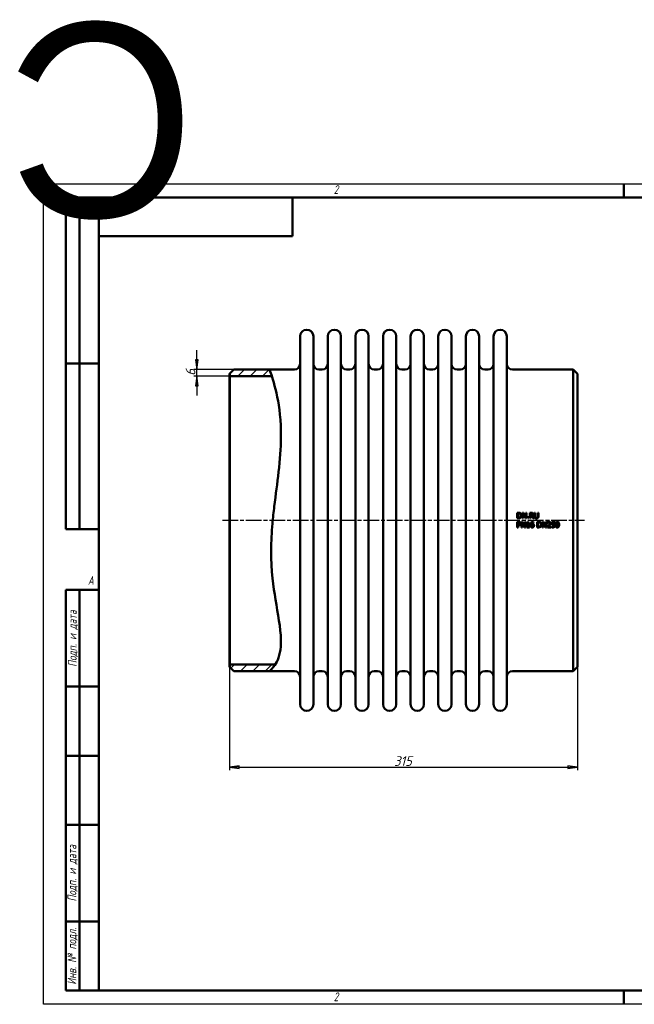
# Model space of a CAD drawing. Header units: millimetres. Extents: x -1073 to 2957, y -174 to 891.
# Tile 2 of 4: x -22 to 534, y 0 to 891. Entities that reach past the tile are written whole.
import ezdxf
from ezdxf.enums import TextEntityAlignment as Align

# ---------------------------------------------------------------- set-up
doc = ezdxf.new("R2018")
doc.units = ezdxf.units.MM
doc.header["$LTSCALE"] = 2.5
doc.linetypes.add('CHAIN', pattern=[0.7087, 0.4724, -0.0591, 0.1181, -0.0591])
for name, color, linetype, lineweight in [('Видимый контур (ГОСТ)', 7, 'Continuous', 50), ('Кромка (ГОСТ)', 7, 'Continuous', 50), ('Обозначение (ГОСТ)', 7, 'Continuous', 25), ('Осевая линия (ГОСТ)', 7, 'Continuous', 25), ('Размер (ГОСТ)', 7, 'Continuous', 25), ('Штриховка (ГОСТ)', 7, 'Continuous', 18), ('Эскизная геометрия (ГОСТ)', 7, 'Continuous', 50)]:
    doc.layers.add(name, color=color, linetype=linetype, lineweight=lineweight)
doc.styles.add('Альтернативный текст (ГОСТ)', font='arial.ttf', dxfattribs={"width": 0.8})
doc.styles.add('Обычный текст (ГОСТ)', font='GOST Common Italic.ttf')
doc.dimstyles.new('Обычный (ГОСТ)', dxfattribs={"dimscale": 2.5, "dimtxt": 3.5, "dimasz": 3.5, "dimexe": 1, "dimexo": 0, "dimgap": 0.5, "dimtad": 1, "dimtxsty": 'Обычный текст (ГОСТ)', "dimblk": 'Filled-1', "dimcen": 0.09, "dimdle": 15, "dimclrd": 256, "dimclre": 256, "dimclrt": 256, "dimazin": 2, "dimtfac": 0.714286, "dimtdec": 3, "dimtmove": 0, "dimatfit": 3, "dimfxl": 1, "dimtolj": 1, "dimlwd": 25, "dimlwe": 25, "dimarcsym": 0})
pattern_1 = [(45, (0, 0), (-5.61266, 5.61266), [])]

# ---------------------------------------------------------------- blocks, each defined once
blk = doc.blocks.new('Рамки ГОСТ - Рамка')
at = {"layer": 'Кромка (ГОСТ)', "lineweight": 25}
for p, q in [((0, 0), (0, 297)), ((0, 297), (420, 297)), ((420, 297), (420, 0)), ((420, 0), (0, 0))]:
    blk.add_line(p, q, dxfattribs=at)
at = {"layer": 'Кромка (ГОСТ)'}
for p, q in [((210, 292), (210, 297)), ((415, 292), (20, 292)), ((20, 292), (20, 5)), ((415, 5), (415, 292)), ((20, 5), (415, 5)), ((210, 5), (210, 0))]:
    blk.add_line(p, q, dxfattribs=at)
at = {"layer": 'Кромка (ГОСТ)', "char_height": 3.17, "attachment_point": 1, "style": 'Альтернативный текст (ГОСТ)'}
for s, insert, width in [('\\fGOST Common|b0|i1;{\\H3.1700;2}', (105, 296.5), 5.2328), ('\\fGOST Common|b0|i1;{\\H3.1700;1}', (315.02, 296.44), 5.2327), ('\\fGOST Common|b0|i1;{\\H3.1700;A}', (16, 155), 5.1335), ('\\fGOST Common|b0|i1;{\\H3.1700;A}', (416, 148.5), 5.0704), ('\\fGOST Common|b0|i1;{\\H3.1700;2}', (104.99, 4.3), 5.2328), ('\\fGOST Common|b0|i1;{\\H3.1700;1}', (315, 4.14), 6.6287)]:
    blk.add_mtext(s, dxfattribs=dict(at, insert=insert, width=width))
blk = doc.blocks.new('ГОСТ - Доп. графы 1')
at = {"layer": 'Эскизная геометрия (ГОСТ)'}
for p, q in [((-12, 0), (-12, 145)), ((-12, 145), (0, 145)), ((-7, 145), (-7, 0)), ((-12, 110), (-7, 110)), ((-7, 110), (0, 110)), ((-12, 85), (-7, 85)), ((-7, 85), (0, 85)), ((-12, 60), (-7, 60)), ((-7, 60), (0, 60)), ((-12, 25), (-7, 25)), ((-7, 25), (0, 25)), ((0, 0), (-12, 0))]:
    blk.add_line(p, q, dxfattribs=at)
at = {"layer": 'Обозначение (ГОСТ)', "char_height": 3.17, "attachment_point": 5, "rotation": 90, "style": 'Альтернативный текст (ГОСТ)'}
for s, insert, width in [('\\fGOST Common|b0|i1;{\\H3.1700;Подп. и дата}', (-9.37, 127.41), 34.7679), ('\\fGOST Common|b0|i1;{\\H3.1700;Подп. и дата}', (-9.5, 42.47), 35.1486), ('\\fGOST Common|b0|i1;{\\H3.1700;Инв. № подл.}', (-9.5, 12.41), 24.9618)]:
    blk.add_mtext(s, dxfattribs=dict(at, insert=insert, width=width))
at = {"layer": 'Обозначение (ГОСТ)', "lineweight": 30, "flags": 17}
for tag, p in [('Подп._и_дата_2', (-3.53, 127.51)), ('Инв._номер_дубликата', (-3.41, 97.47)), ('Взамен_инв._номера', (-3.46, 72.53)), ('Подп._и_дата_1', (-3.42, 42.35)), ('ИНВЕНТАРНЫЙ_НОМЕР', (-3.33, 12.68))]:
    blk.add_attdef(tag, text='', height=3.17, rotation=90, dxfattribs=at).set_placement(p, align=Align.MIDDLE_CENTER)
blk = doc.blocks.new('ГОСТ - Доп. графы 2')
at = {"layer": 'Эскизная геометрия (ГОСТ)'}
for p, q in [((-12, 0), (-12, 120)), ((-12, 120), (0, 120)), ((-7, 0), (-7, 120)), ((-12, 60), (0, 60)), ((0, 0), (-12, 0))]:
    blk.add_line(p, q, dxfattribs=at)
at = {"layer": 'Обозначение (ГОСТ)', "lineweight": 30, "flags": 17}
for tag, p in [('Первичная_применяемость', (-3.65, 90.03)), ('Справочный_номер', (-3.55, 30.02))]:
    blk.add_attdef(tag, text='', height=3.17, rotation=90, dxfattribs=at).set_placement(p, align=Align.MIDDLE_CENTER)
blk = doc.blocks.new('ГОСТ - Доп. графы 3')
at = {"layer": 'Эскизная геометрия (ГОСТ)'}
for p, q in [((0, 0), (70, 0)), ((70, 0), (70, -14)), ((70, -14), (0, -14))]:
    blk.add_line(p, q, dxfattribs=at)
at = {"layer": 'Обозначение (ГОСТ)', "lineweight": 30}
blk.add_attdef('ОБОЗНАЧЕНИЕ', text='', height=5, rotation=180, dxfattribs=at).set_placement((34.94, -6.97), align=Align.MIDDLE_CENTER)
blk = doc.blocks.new('Filled-1')
at = {"color": 0}
for p, q in [((0, 0), (-1, 0.14)), ((-1, 0.14), (-1, -0.14)), ((-1, 0), (0, 0)), ((-1, -0.14), (0, 0))]:
    blk.add_line(p, q, dxfattribs=at)
at = {"color": 0, "flags": 128}
blk.add_lwpolyline([(-1, -0.14), (0, 0), (-1, 0.14), (-1, -0.14)], dxfattribs=at)
at = {"color": 0}
blk.add_solid([(-1, -0.14), (0, 0), (-1, 0.14), (-1, -0.14)], dxfattribs=at)
blk = doc.blocks.new('*D9')
at = {"layer": 'Defpoints', "color": 0, "linetype": 'Continuous', "transparency": 16777216}
for p in [(168.01, 305.48), (483.01, 305.48), (483.01, 214.51)]:
    blk.add_point(p, dxfattribs=at)
at = {"layer": 'Размер (ГОСТ)', "linetype": 'Continuous', "lineweight": 25, "transparency": 16777216}
for p, q in [((168.01, 305.48), (168.01, 212.01)), ((483.01, 305.48), (483.01, 212.01)), ((176.76, 214.51), (474.26, 214.51))]:
    blk.add_line(p, q, dxfattribs=at)
at = {"layer": 'Размер (ГОСТ)', "linetype": 'Continuous', "lineweight": 25, "transparency": 16777216, "xscale": 8.75, "yscale": 8.75, "zscale": 8.75, "rotation": 180}
blk.add_blockref('Filled-1', (168.01, 214.51), dxfattribs=at)
at = {"layer": 'Размер (ГОСТ)', "linetype": 'Continuous', "lineweight": 25, "transparency": 16777216, "xscale": 8.75, "yscale": 8.75, "zscale": 8.75}
blk.add_blockref('Filled-1', (483.01, 214.51), dxfattribs=at)
at = {"layer": 'Размер (ГОСТ)', "linetype": 'Continuous', "lineweight": 25, "transparency": 16777216, "insert": (317, 224.51), "char_height": 8.75, "attachment_point": 1, "style": 'Обычный текст (ГОСТ)'}
blk.add_mtext('\\A1;315', dxfattribs=at)
blk = doc.blocks.new('*D11')
at = {"layer": 'Defpoints', "color": 0, "linetype": 'Continuous', "transparency": 16777216}
for p in [(138.51, 574.48), (172.01, 574.48), (168.51, 568.48)]:
    blk.add_point(p, dxfattribs=at)
at = {"layer": 'Размер (ГОСТ)', "linetype": 'Continuous', "lineweight": 25, "transparency": 16777216}
for p, q in [((138.51, 583.23), (138.51, 591.98)), ((172.01, 574.48), (136.01, 574.48)), ((138.51, 568.48), (138.51, 574.48)), ((168.51, 568.48), (136.01, 568.48)), ((138.51, 559.73), (138.51, 550.98))]:
    blk.add_line(p, q, dxfattribs=at)
at = {"layer": 'Размер (ГОСТ)', "linetype": 'Continuous', "lineweight": 25, "transparency": 16777216, "xscale": 8.75, "yscale": 8.75, "zscale": 8.75}
for p, rotation in [((138.51, 574.48), 270), ((138.51, 568.48), 90)]:
    blk.add_blockref('Filled-1', p, dxfattribs=dict(at, rotation=rotation))
at = {"layer": 'Размер (ГОСТ)', "linetype": 'Continuous', "lineweight": 25, "transparency": 16777216, "insert": (128.51, 568.84), "char_height": 8.75, "attachment_point": 1, "rotation": 90, "style": 'Обычный текст (ГОСТ)'}
blk.add_mtext('\\A1;6', dxfattribs=at)

msp = doc.modelspace()

# ---------------------------------------------------------------- hatches: boundary and pattern name
at = {"layer": 'Штриховка (ГОСТ)'}
h = msp.add_hatch(dxfattribs=at)
h.set_pattern_fill('ANSI31', color=256, scale=63.5, style=0)
h.set_pattern_definition(pattern_1)
edge = h.paths.add_edge_path()
edge.add_spline(control_points=[(204.284, 574.482), (204.45, 574.049), (204.7, 573.399), (205.727, 570.467), (206.047, 569.539), (206.398, 568.483)], knot_values=[0, 0, 0, 0, 2.9827128, 2.9827128, 4.0845688, 4.0845688, 4.0845688, 4.0845688], degree=3, periodic=0)
edge.add_line((206.398, 568.483), (206.396, 568.482))
edge.add_line((206.396, 568.482), (168.514, 568.482))
edge.add_line((168.514, 568.482), (168.514, 570.982))
edge.add_line((168.514, 570.982), (172.014, 574.482))
edge.add_line((172.014, 574.482), (204.284, 574.482))
h = msp.add_hatch(dxfattribs=at)
h.set_pattern_fill('ANSI31', color=256, scale=63.5, style=0)
h.set_pattern_definition(pattern_1)
edge = h.paths.add_edge_path()
edge.add_line((172.014, 301.482), (168.514, 304.982))
edge.add_line((168.514, 304.982), (168.514, 307.482))
edge.add_line((168.514, 307.482), (209.487, 307.482))
edge.add_line((209.487, 307.482), (209.491, 307.478))
edge.add_spline(control_points=[(209.491, 307.478), (208.783, 306.396), (208.085, 305.495), (206.559, 303.672), (205.748, 302.856), (204.604, 301.757), (204.412, 301.592), (204.284, 301.482)], knot_values=[41.3954348, 41.3954348, 41.3954348, 41.3954348, 42.9867189, 42.9867189, 45.2626525, 45.2626525, 47.5410458, 47.5410458, 47.5410458, 47.5410458], degree=3, periodic=0)
edge.add_line((204.284, 301.482), (172.014, 301.482))

# ---------------------------------------------------------------- linework, layer by layer
at = {"layer": 'Видимый контур (ГОСТ)'}
for p, q in [((232.014, 271.482), (232.014, 604.482)), ((244.014, 271.482), (244.014, 604.482)), ((257.014, 271.482), (257.014, 604.482)), ((269.014, 271.482), (269.014, 604.482)), ((282.014, 271.482), (282.014, 604.482)), ((294.014, 271.482), (294.014, 604.482)), ((307.014, 271.482), (307.014, 604.482)), ((319.014, 271.482), (319.014, 604.482)), ((332.014, 271.482), (332.014, 604.482)), ((344.014, 271.482), (344.014, 604.482)), ((357.014, 271.482), (357.014, 604.482)), ((369.014, 271.482), (369.014, 604.482)), ((382.014, 271.482), (382.014, 604.482)), ((394.014, 271.482), (394.014, 604.482)), ((407.014, 271.482), (407.014, 604.482)), ((419.014, 271.482), (419.014, 604.482)), ((168.014, 570.482), (168.514, 570.982)), ((168.014, 305.482), (168.014, 570.482)), ((168.514, 570.982), (172.014, 574.482)), ((168.514, 570.982), (168.514, 304.982)), ((172.014, 574.482), (204.284, 574.482)), ((204.284, 574.482), (227.014, 574.482)), ((249.014, 574.482), (252.014, 574.482)), ((274.014, 574.482), (277.014, 574.482)), ((299.014, 574.482), (302.014, 574.482)), ((324.014, 574.482), (327.014, 574.482)), ((349.014, 574.482), (352.014, 574.482)), ((374.014, 574.482), (377.014, 574.482)), ((399.014, 574.482), (402.014, 574.482)), ((424.014, 574.482), (479.014, 574.482)), ((479.014, 301.482), (479.014, 574.482)), ((483.014, 570.482), (479.014, 574.482)), ((483.014, 570.482), (483.014, 305.482)), ((206.396, 568.482), (168.514, 568.482)), ((428.515, 444.841), (429.654, 444.841)), ((428.515, 444.841), (428.515, 439.841)), ((429.666, 439.841), (428.515, 439.841)), ((428.515, 436.609), (428.515, 431.609)), ((428.515, 436.609), (429.771, 436.609)), ((429.686, 444.266), (429.18, 444.266)), ((429.18, 440.417), (429.18, 444.266)), ((429.18, 440.417), (429.686, 440.417)), ((432.308, 436.609), (433.252, 436.609)), ((432.308, 436.609), (432.308, 431.609)), ((433.179, 444.841), (433.179, 439.841)), ((433.179, 444.841), (434.123, 444.841)), ((433.799, 439.841), (433.179, 439.841)), ((435.266, 432.65), (433.252, 436.609)), ((433.799, 444.153), (436.011, 439.841)), ((433.799, 439.841), (433.799, 444.153)), ((436.137, 440.883), (434.123, 444.841)), ((435.266, 436.609), (435.266, 432.65)), ((435.266, 436.609), (435.886, 436.609)), ((435.886, 431.609), (435.886, 436.609)), ((436.757, 439.841), (436.011, 439.841)), ((436.137, 444.841), (436.757, 444.841)), ((436.137, 444.841), (436.137, 440.883)), ((436.757, 439.841), (436.757, 444.841)), ((437.899, 440.798), (438.702, 440.798)), ((437.899, 440.798), (437.899, 439.841)), ((438.702, 439.841), (437.899, 439.841)), ((438.183, 436.625), (438.702, 436.625)), ((438.702, 439.841), (438.702, 440.798)), ((438.702, 432.12), (438.702, 436.625)), ((439.852, 444.841), (441.141, 444.841)), ((439.852, 444.841), (439.852, 439.841)), ((440.517, 439.841), (439.852, 439.841)), ((441.177, 444.266), (440.517, 444.266)), ((440.517, 442.386), (440.517, 444.266)), ((440.517, 442.386), (441.1, 442.386)), ((441.279, 441.831), (440.517, 441.831)), ((440.517, 439.841), (440.517, 441.831)), ((441.279, 441.831), (442.859, 439.841)), ((443.722, 439.841), (441.943, 442.017)), ((443.722, 439.841), (442.859, 439.841)), ((443.236, 435.989), (443.236, 436.633)), ((444.058, 444.841), (444.058, 441.721)), ((444.058, 444.841), (444.723, 444.841)), ((444.723, 441.721), (444.723, 444.841)), ((446.55, 436.609), (446.55, 431.609)), ((446.55, 436.609), (447.689, 436.609)), ((447.012, 444.841), (447.676, 444.841)), ((447.012, 444.841), (447.012, 441.705)), ((447.676, 441.721), (447.676, 444.841)), ((451.214, 436.609), (452.158, 436.609)), ((451.214, 436.609), (451.214, 431.609)), ((454.172, 432.65), (452.158, 436.609)), ((454.172, 436.609), (454.172, 432.65)), ((454.172, 436.609), (454.792, 436.609)), ((454.792, 431.609), (454.792, 436.609)), ((459.674, 436.609), (459.674, 434.032)), ((459.674, 436.609), (462.417, 436.609)), ((462.417, 436.022), (462.417, 436.609)), ((429.18, 431.609), (428.515, 431.609)), ((429.18, 434.04), (429.18, 436.034)), ((429.731, 436.034), (429.18, 436.034)), ((429.18, 434.04), (429.633, 434.04)), ((429.18, 431.609), (429.18, 433.473)), ((429.743, 433.473), (429.18, 433.473)), ((432.928, 431.609), (432.308, 431.609)), ((432.928, 431.609), (432.928, 435.92)), ((432.928, 435.92), (435.14, 431.609)), ((435.886, 431.609), (435.14, 431.609)), ((437.15, 435.928), (437.15, 435.47)), ((438.057, 435.47), (437.15, 435.47)), ((437.15, 432.12), (437.15, 431.609)), ((437.15, 432.12), (438.057, 432.12)), ((439.589, 431.609), (437.15, 431.609)), ((438.057, 435.47), (438.057, 432.12)), ((438.702, 432.12), (439.589, 432.12)), ((439.589, 431.609), (439.589, 432.12)), ((443.236, 435.989), (443.207, 435.989)), ((447.701, 431.609), (446.55, 431.609)), ((447.215, 432.184), (447.215, 436.034)), ((447.721, 436.034), (447.215, 436.034)), ((447.215, 432.184), (447.721, 432.184)), ((451.834, 431.609), (451.214, 431.609)), ((451.834, 431.609), (451.834, 435.92)), ((451.834, 435.92), (454.046, 431.609)), ((454.792, 431.609), (454.046, 431.609)), ((455.663, 432.318), (455.663, 431.609)), ((458.746, 431.609), (455.663, 431.609)), ((455.768, 436.415), (455.768, 435.701)), ((455.804, 435.701), (455.768, 435.701)), ((456.291, 432.188), (458.746, 432.188)), ((458.746, 431.609), (458.746, 432.188)), ((459.467, 432.496), (459.516, 432.496)), ((459.467, 432.496), (459.467, 431.787)), ((462.417, 436.022), (460.318, 436.022)), ((460.318, 434.688), (460.318, 436.022)), ((168.014, 305.482), (168.514, 304.982)), ((168.514, 307.482), (209.487, 307.482)), ((172.014, 301.482), (168.514, 304.982)), ((483.014, 305.482), (479.014, 301.482)), ((172.014, 301.482), (204.284, 301.482)), ((204.284, 301.482), (227.014, 301.482)), ((249.014, 301.482), (252.014, 301.482)), ((274.014, 301.482), (277.014, 301.482)), ((299.014, 301.482), (302.014, 301.482)), ((324.014, 301.482), (327.014, 301.482)), ((349.014, 301.482), (352.014, 301.482)), ((374.014, 301.482), (377.014, 301.482)), ((399.014, 301.482), (402.014, 301.482)), ((424.014, 301.482), (479.014, 301.482))]:
    msp.add_line(p, q, dxfattribs=at)
for centre, radius, start, end in [((238.014, 604.482), 6, 0, 180), ((263.014, 604.482), 6, 0, 180), ((288.014, 604.482), 6, 0, 180), ((313.014, 604.482), 6, 0, 180), ((338.014, 604.482), 6, 0, 180), ((363.014, 604.482), 6, 0, 180), ((388.014, 604.482), 6, 0, 180), ((413.014, 604.482), 6, 0, 180), ((227.014, 579.482), 5, 270, 0), ((249.014, 579.482), 5, 180, 270), ((252.014, 579.482), 5, 270, 0), ((274.014, 579.482), 5, 180, 270), ((277.014, 579.482), 5, 270, 0), ((299.014, 579.482), 5, 180, 270), ((302.014, 579.482), 5, 270, 0), ((324.014, 579.482), 5, 180, 270), ((327.014, 579.482), 5, 270, 0), ((349.014, 579.482), 5, 180, 270), ((352.014, 579.482), 5, 270, 0), ((374.014, 579.482), 5, 180, 270), ((377.014, 579.482), 5, 270, 0), ((399.014, 579.482), 5, 180, 270), ((402.014, 579.482), 5, 270, 0), ((424.014, 579.482), 5, 180, 270), ((227.014, 296.482), 5, 0, 90), ((249.014, 296.482), 5, 90, 180), ((252.014, 296.482), 5, 0, 90), ((274.014, 296.482), 5, 90, 180), ((277.014, 296.482), 5, 0, 90), ((299.014, 296.482), 5, 90, 180), ((302.014, 296.482), 5, 0, 90), ((324.014, 296.482), 5, 90, 180), ((327.014, 296.482), 5, 0, 90), ((349.014, 296.482), 5, 90, 180), ((352.014, 296.482), 5, 0, 90), ((374.014, 296.482), 5, 90, 180), ((377.014, 296.482), 5, 0, 90), ((399.014, 296.482), 5, 90, 180), ((402.014, 296.482), 5, 0, 90), ((424.014, 296.482), 5, 90, 180), ((238.014, 271.482), 6, 180, 0), ((263.014, 271.482), 6, 180, 0), ((288.014, 271.482), 6, 180, 0), ((313.014, 271.482), 6, 180, 0), ((338.014, 271.482), 6, 180, 0), ((363.014, 271.482), 6, 180, 0), ((388.014, 271.482), 6, 180, 0), ((413.014, 271.482), 6, 180, 0)]:
    msp.add_arc(centre, radius, start, end, dxfattribs=at)
for points, knots in [([(204.284, 574.482), (204.284, 574.482), (204.7, 573.399), (206.862, 567.229), (209.385, 559.652), (213.243, 540.452), (214.849, 528.393), (214.628, 503.204), (213.826, 492.725), (211.435, 471.613), (209.947, 461.158), (208.041, 445.477), (207.469, 440.337), (206.274, 427.015), (205.832, 418.887), (205.758, 392.192), (207.939, 377.35), (211.86, 353.101), (214.431, 340.556), (214.81, 325.569), (214.517, 321.682), (212.399, 311.394), (209.54, 307.233), (206.559, 303.672), (205.748, 302.856), (204.604, 301.757), (204.284, 301.482), (204.284, 301.482)], [0, 0, 0, 0, 2.9827128, 2.9827128, 8.5956592, 8.5956592, 13.6320376, 13.6320376, 16.8358454, 16.8358454, 19.7766327, 19.7766327, 21.1981016, 21.1981016, 23.4533812, 23.4533812, 28.6697378, 28.6697378, 35.0593695, 35.0593695, 37.70602, 37.70602, 42.9867189, 42.9867189, 45.2626525, 45.2626525, 47.5410458, 47.5410458, 47.5410458, 47.5410458]), ([(429.654, 444.841), (430.036, 444.841), (430.444, 444.818), (430.908, 444.697), (431.19, 444.612), (431.445, 444.444)], [0, 0, 0, 0, 0.11466481, 0.11466481, 0.17020389, 0.17020389, 0.17020389, 0.17020389]), ([(431.437, 440.243), (431.201, 440.095), (430.948, 439.983), (430.518, 439.891), (430.221, 439.841), (429.666, 439.841)], [0, 0, 0, 0, 0.08329442, 0.08329442, 0.13187633, 0.13187633, 0.13187633, 0.13187633]), ([(431.007, 443.966), (430.837, 444.067), (430.656, 444.141), (430.336, 444.221), (430.101, 444.266), (429.686, 444.266)], [0, 0, 0, 0, 0.059248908, 0.059248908, 0.099188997, 0.099188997, 0.099188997, 0.099188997]), ([(429.686, 440.417), (429.942, 440.417), (430.212, 440.435), (430.518, 440.5), (430.638, 440.527), (430.882, 440.632), (430.978, 440.686), (431.068, 440.749)], [0, 0, 0, 0, 0.0766422, 0.0766422, 0.09395628, 0.09395628, 0.10622834, 0.10622834, 0.10622834, 0.10622834]), ([(429.771, 436.609), (430.017, 436.609), (430.288, 436.592), (430.668, 436.504), (430.875, 436.44), (431.08, 436.297)], [0, 0, 0, 0, 0.07387017, 0.07387017, 0.11666172, 0.11666172, 0.11666172, 0.11666172]), ([(431.765, 442.345), (431.765, 442.63), (431.73, 442.92), (431.574, 443.348), (431.494, 443.498), (431.281, 443.766), (431.153, 443.877), (431.007, 443.966)], [0, 0, 0, 0, 0.08526935, 0.08526935, 0.13643946, 0.13643946, 0.18775188, 0.18775188, 0.18775188, 0.18775188]), ([(431.068, 440.749), (431.23, 440.858), (431.365, 440.993), (431.596, 441.345), (431.659, 441.536), (431.746, 441.898), (431.765, 442.125), (431.765, 442.345)], [0, 0, 0, 0, 0.05857183, 0.05857183, 0.12632017, 0.12632017, 0.22418542, 0.22418542, 0.22418542, 0.22418542]), ([(432.458, 442.337), (432.458, 441.999), (432.407, 441.666), (432.195, 441.099), (432.069, 440.885), (431.8, 440.531), (431.632, 440.372), (431.437, 440.243)], [0, 0, 0, 0, 0.10165132, 0.10165132, 0.18163634, 0.18163634, 0.27052107, 0.27052107, 0.27052107, 0.27052107]), ([(431.445, 444.444), (431.686, 444.284), (431.887, 444.085), (432.153, 443.687), (432.272, 443.471), (432.429, 442.896), (432.458, 442.616), (432.458, 442.337)], [0, 0, 0, 0, 0.08676085, 0.08676085, 0.14359481, 0.14359481, 0.19343367, 0.19343367, 0.19343367, 0.19343367]), ([(437.15, 435.928), (437.363, 435.928), (437.582, 435.947), (437.876, 436.047), (437.938, 436.093), (438.015, 436.157), (438.054, 436.206), (438.114, 436.312), (438.135, 436.368), (438.167, 436.489), (438.178, 436.558), (438.183, 436.625)], [0, 0, 0, 0, 0.0641375, 0.0641375, 0.10706309, 0.10706309, 0.18127577, 0.18127577, 0.24987789, 0.24987789, 0.32921366, 0.32921366, 0.32921366, 0.32921366]), ([(440.975, 435.896), (441.119, 436.099), (441.297, 436.265), (441.637, 436.476), (441.807, 436.564), (442.244, 436.68), (442.456, 436.702), (442.668, 436.702)], [0, 0, 0, 0, 0.07465185, 0.07465185, 0.12000917, 0.12000917, 0.16024866, 0.16024866, 0.16024866, 0.16024866]), ([(441.1, 442.386), (441.272, 442.386), (441.449, 442.399), (441.651, 442.444), (441.735, 442.464), (441.893, 442.549), (441.952, 442.593), (442.004, 442.645)], [0, 0, 0, 0, 0.051488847, 0.051488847, 0.062105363, 0.062105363, 0.069452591, 0.069452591, 0.069452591, 0.069452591]), ([(441.141, 444.841), (441.37, 444.841), (441.632, 444.831), (441.904, 444.788), (442.01, 444.77), (442.239, 444.68), (442.328, 444.633), (442.413, 444.578)], [0, 0, 0, 0, 0.068799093, 0.068799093, 0.082158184, 0.082158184, 0.091530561, 0.091530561, 0.091530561, 0.091530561]), ([(441.971, 444.096), (441.878, 444.157), (441.775, 444.197), (441.586, 444.241), (441.439, 444.266), (441.177, 444.266)], [0, 0, 0, 0, 0.033376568, 0.033376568, 0.058358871, 0.058358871, 0.058358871, 0.058358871]), ([(442.98, 443.484), (442.98, 443.273), (442.949, 443.063), (442.835, 442.78), (442.755, 442.606), (442.494, 442.335), (442.399, 442.258), (442.184, 442.12), (442.066, 442.063), (441.943, 442.017)], [0, 0, 0, 0, 0.06339414, 0.06339414, 0.09166279, 0.09166279, 0.10536994, 0.10536994, 0.12000826, 0.12000826, 0.12000826, 0.12000826]), ([(442.287, 443.431), (442.287, 443.556), (442.269, 443.681), (442.2, 443.843), (442.17, 443.902), (442.077, 444.014), (442.027, 444.058), (441.971, 444.096)], [0, 0, 0, 0, 0.037576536, 0.037576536, 0.052842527, 0.052842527, 0.065952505, 0.065952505, 0.065952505, 0.065952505]), ([(442.004, 442.645), (442.084, 442.721), (442.147, 442.81), (442.222, 442.979), (442.247, 443.057), (442.281, 443.243), (442.287, 443.338), (442.287, 443.431)], [0, 0, 0, 0, 0.033295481, 0.033295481, 0.055300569, 0.055300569, 0.076898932, 0.076898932, 0.076898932, 0.076898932]), ([(442.413, 444.578), (442.556, 444.486), (442.677, 444.37), (442.859, 444.106), (442.902, 443.994), (442.966, 443.763), (442.98, 443.623), (442.98, 443.484)], [0, 0, 0, 0, 0.05111633, 0.05111633, 0.09633789, 0.09633789, 0.15832241, 0.15832241, 0.15832241, 0.15832241]), ([(442.668, 436.702), (442.772, 436.702), (442.877, 436.697), (443.032, 436.68), (443.134, 436.667), (443.236, 436.633)], [0, 0, 0, 0, 0.031135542, 0.031135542, 0.046641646, 0.046641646, 0.046641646, 0.046641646]), ([(444.536, 440.198), (444.4, 440.332), (444.295, 440.487), (444.157, 440.818), (444.058, 441.129), (444.058, 441.721)], [0, 0, 0, 0, 0.05736775, 0.05736775, 0.10754155, 0.10754155, 0.10754155, 0.10754155]), ([(445.865, 439.736), (445.607, 439.736), (445.34, 439.766), (445.003, 439.884), (444.898, 439.93), (444.698, 440.054), (444.613, 440.121), (444.536, 440.198)], [0, 0, 0, 0, 0.07747082, 0.07747082, 0.10689212, 0.10689212, 0.13251258, 0.13251258, 0.13251258, 0.13251258]), ([(444.723, 441.721), (444.723, 441.544), (444.731, 441.347), (444.772, 441.11), (444.789, 441.026), (444.855, 440.853), (444.892, 440.781), (444.937, 440.713)], [0, 0, 0, 0, 0.053129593, 0.053129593, 0.071886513, 0.071886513, 0.086797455, 0.086797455, 0.086797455, 0.086797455]), ([(444.937, 440.713), (444.998, 440.62), (445.075, 440.543), (445.282, 440.404), (445.401, 440.365), (445.611, 440.314), (445.74, 440.303), (445.865, 440.303)], [0, 0, 0, 0, 0.03318919, 0.03318919, 0.07503076, 0.07503076, 0.13306523, 0.13306523, 0.13306523, 0.13306523]), ([(445.865, 440.303), (446.053, 440.303), (446.24, 440.331), (446.468, 440.427), (446.551, 440.466), (446.698, 440.584), (446.752, 440.644), (446.797, 440.713)], [0, 0, 0, 0, 0.056308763, 0.056308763, 0.074145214, 0.074145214, 0.087850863, 0.087850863, 0.087850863, 0.087850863]), ([(447.198, 440.198), (447.053, 440.055), (446.886, 439.946), (446.548, 439.81), (446.297, 439.736), (445.865, 439.736)], [0, 0, 0, 0, 0.06113119, 0.06113119, 0.10911189, 0.10911189, 0.10911189, 0.10911189]), ([(446.797, 440.713), (446.88, 440.838), (446.935, 440.976), (446.982, 441.209), (447.012, 441.385), (447.012, 441.705)], [0, 0, 0, 0, 0.045167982, 0.045167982, 0.071538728, 0.071538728, 0.071538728, 0.071538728]), ([(447.676, 441.721), (447.676, 441.459), (447.656, 441.181), (447.563, 440.783), (447.519, 440.653), (447.383, 440.403), (447.299, 440.294), (447.198, 440.198)], [0, 0, 0, 0, 0.07885593, 0.07885593, 0.1225001, 0.1225001, 0.16439016, 0.16439016, 0.16439016, 0.16439016]), ([(447.689, 436.609), (448.072, 436.609), (448.481, 436.586), (448.944, 436.465), (449.226, 436.379), (449.48, 436.212)], [0, 0, 0, 0, 0.11495654, 0.11495654, 0.16973685, 0.16973685, 0.16973685, 0.16973685]), ([(455.768, 436.415), (455.928, 436.493), (456.141, 436.56), (456.457, 436.645), (456.728, 436.714), (457.048, 436.714)], [0, 0, 0, 0, 0.053564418, 0.053564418, 0.083481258, 0.083481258, 0.083481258, 0.083481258]), ([(457.048, 436.714), (457.282, 436.714), (457.52, 436.683), (457.933, 436.521), (458.067, 436.419), (458.275, 436.217), (458.365, 436.086), (458.467, 435.846), (458.494, 435.751), (458.531, 435.551), (458.539, 435.446), (458.539, 435.341)], [0, 0, 0, 0, 0.07014634, 0.07014634, 0.13307637, 0.13307637, 0.21240217, 0.21240217, 0.26095318, 0.26095318, 0.31246889, 0.31246889, 0.31246889, 0.31246889]), ([(463.082, 434.105), (463.082, 434.534), (463.111, 435.011), (463.26, 435.622), (463.326, 435.818), (463.49, 436.125), (463.597, 436.282), (463.884, 436.517), (464.025, 436.591), (464.342, 436.69), (464.512, 436.71), (464.682, 436.71)], [0, 0, 0, 0, 0.12886027, 0.12886027, 0.18825042, 0.18825042, 0.23288731, 0.23288731, 0.267538, 0.267538, 0.30379351, 0.30379351, 0.30379351, 0.30379351]), ([(464.682, 436.71), (464.885, 436.71), (465.087, 436.681), (465.427, 436.543), (465.562, 436.454), (465.777, 436.24), (465.878, 436.107), (466.098, 435.651), (466.172, 435.346), (466.262, 434.746), (466.279, 434.421), (466.279, 434.109)], [0, 0, 0, 0, 0.06079428, 0.06079428, 0.11010476, 0.11010476, 0.15182694, 0.15182694, 0.20991399, 0.20991399, 0.27159316, 0.27159316, 0.27159316, 0.27159316]), ([(429.633, 434.04), (429.861, 434.04), (430.097, 434.055), (430.334, 434.117), (430.421, 434.142), (430.584, 434.235), (430.645, 434.283), (430.699, 434.34)], [0, 0, 0, 0, 0.068286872, 0.068286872, 0.084997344, 0.084997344, 0.097080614, 0.097080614, 0.097080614, 0.097080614]), ([(430.622, 435.843), (430.521, 435.91), (430.409, 435.955), (430.103, 436.027), (429.873, 436.034), (429.731, 436.034)], [0, 0, 0, 0, 0.036342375, 0.036342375, 0.094425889, 0.094425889, 0.094425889, 0.094425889]), ([(431.238, 433.992), (431.073, 433.829), (430.883, 433.706), (430.52, 433.561), (430.247, 433.473), (429.743, 433.473)], [0, 0, 0, 0, 0.06932703, 0.06932703, 0.11721797, 0.11721797, 0.11721797, 0.11721797]), ([(430.983, 435.081), (430.983, 435.223), (430.963, 435.366), (430.88, 435.567), (430.842, 435.631), (430.744, 435.75), (430.686, 435.8), (430.622, 435.843)], [0, 0, 0, 0, 0.04240566, 0.04240566, 0.065339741, 0.065339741, 0.088651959, 0.088651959, 0.088651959, 0.088651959]), ([(430.699, 434.34), (430.787, 434.428), (430.86, 434.529), (430.948, 434.743), (430.983, 434.88), (430.983, 435.081)], [0, 0, 0, 0, 0.037465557, 0.037465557, 0.069430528, 0.069430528, 0.069430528, 0.069430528]), ([(431.08, 436.297), (431.232, 436.194), (431.358, 436.066), (431.55, 435.772), (431.595, 435.646), (431.66, 435.402), (431.676, 435.251), (431.676, 435.102)], [0, 0, 0, 0, 0.05500634, 0.05500634, 0.10535111, 0.10535111, 0.17902546, 0.17902546, 0.17902546, 0.17902546]), ([(431.676, 435.102), (431.676, 434.899), (431.642, 434.702), (431.539, 434.43), (431.494, 434.33), (431.375, 434.142), (431.311, 434.063), (431.238, 433.992)], [0, 0, 0, 0, 0.06081133, 0.06081133, 0.0874394, 0.0874394, 0.11000255, 0.11000255, 0.11000255, 0.11000255]), ([(440.428, 433.805), (440.428, 434.128), (440.452, 434.456), (440.561, 435.009), (440.62, 435.205), (440.765, 435.56), (440.859, 435.735), (440.975, 435.896)], [0, 0, 0, 0, 0.09698918, 0.09698918, 0.16883845, 0.16883845, 0.24602466, 0.24602466, 0.24602466, 0.24602466]), ([(440.979, 431.957), (440.851, 432.091), (440.752, 432.25), (440.614, 432.554), (440.54, 432.745), (440.444, 433.282), (440.428, 433.549), (440.428, 433.805)], [0, 0, 0, 0, 0.05558111, 0.05558111, 0.1003316, 0.1003316, 0.14001901, 0.14001901, 0.14001901, 0.14001901]), ([(442.081, 431.504), (441.87, 431.504), (441.664, 431.537), (441.401, 431.644), (441.308, 431.688), (441.122, 431.817), (441.047, 431.884), (440.979, 431.957)], [0, 0, 0, 0, 0.06312031, 0.06312031, 0.08513258, 0.08513258, 0.10281589, 0.10281589, 0.10281589, 0.10281589]), ([(441.116, 433.971), (441.114, 433.924), (441.111, 433.877), (441.107, 433.812), (441.104, 433.754), (441.104, 433.655)], [0, 0, 0, 0, 0.014115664, 0.014115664, 0.019752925, 0.019752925, 0.019752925, 0.019752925]), ([(441.104, 433.655), (441.104, 433.418), (441.12, 433.151), (441.216, 432.763), (441.267, 432.646), (441.342, 432.492), (441.395, 432.406), (441.461, 432.334)], [0, 0, 0, 0, 0.07113681, 0.07113681, 0.11949916, 0.11949916, 0.18329532, 0.18329532, 0.18329532, 0.18329532]), ([(442.579, 436.123), (442.388, 436.123), (442.2, 436.093), (441.874, 435.959), (441.742, 435.871), (441.515, 435.648), (441.409, 435.507), (441.201, 435.047), (441.142, 434.744), (441.116, 434.453)], [0, 0, 0, 0, 0.05725001, 0.05725001, 0.10583551, 0.10583551, 0.15247065, 0.15247065, 0.21648337, 0.21648337, 0.21648337, 0.21648337]), ([(441.116, 434.453), (441.266, 434.557), (441.426, 434.644), (441.689, 434.741), (441.875, 434.802), (442.158, 434.802)], [0, 0, 0, 0, 0.054676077, 0.054676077, 0.084078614, 0.084078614, 0.084078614, 0.084078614]), ([(442.008, 434.247), (441.852, 434.247), (441.7, 434.223), (441.456, 434.145), (441.304, 434.088), (441.116, 433.971)], [0, 0, 0, 0, 0.046660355, 0.046660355, 0.077018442, 0.077018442, 0.077018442, 0.077018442]), ([(441.461, 432.334), (441.535, 432.252), (441.621, 432.178), (441.787, 432.097), (441.852, 432.08), (441.958, 432.057), (442.021, 432.051), (442.085, 432.051)], [0, 0, 0, 0, 0.033192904, 0.033192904, 0.055134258, 0.055134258, 0.086178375, 0.086178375, 0.086178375, 0.086178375]), ([(442.648, 434.073), (442.573, 434.132), (442.489, 434.175), (442.31, 434.225), (442.169, 434.247), (442.008, 434.247)], [0, 0, 0, 0, 0.028798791, 0.028798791, 0.055604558, 0.055604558, 0.055604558, 0.055604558]), ([(443.199, 431.974), (443.067, 431.837), (442.916, 431.725), (442.643, 431.597), (442.539, 431.562), (442.316, 431.515), (442.199, 431.504), (442.081, 431.504)], [0, 0, 0, 0, 0.05714083, 0.05714083, 0.09058114, 0.09058114, 0.12621653, 0.12621653, 0.12621653, 0.12621653]), ([(442.085, 432.051), (442.205, 432.051), (442.323, 432.07), (442.529, 432.155), (442.613, 432.211), (442.784, 432.378), (442.842, 432.479), (442.92, 432.66), (442.945, 432.759), (442.981, 432.97), (442.988, 433.087), (442.988, 433.201)], [0, 0, 0, 0, 0.03604327, 0.03604327, 0.06683972, 0.06683972, 0.1077905, 0.1077905, 0.15005211, 0.15005211, 0.19826802, 0.19826802, 0.19826802, 0.19826802]), ([(442.158, 434.802), (442.327, 434.802), (442.505, 434.787), (442.741, 434.724), (442.901, 434.674), (443.126, 434.506)], [0, 0, 0, 0, 0.05073774, 0.05073774, 0.07339145, 0.07339145, 0.07339145, 0.07339145]), ([(443.207, 435.989), (443.135, 436.027), (443.037, 436.057), (442.892, 436.093), (442.767, 436.123), (442.579, 436.123)], [0, 0, 0, 0, 0.024477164, 0.024477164, 0.038136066, 0.038136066, 0.038136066, 0.038136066]), ([(442.988, 433.201), (442.988, 433.361), (442.972, 433.53), (442.901, 433.738), (442.87, 433.814), (442.767, 433.962), (442.711, 434.021), (442.648, 434.073)], [0, 0, 0, 0, 0.047759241, 0.047759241, 0.065818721, 0.065818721, 0.080824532, 0.080824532, 0.080824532, 0.080824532]), ([(443.126, 434.506), (443.261, 434.405), (443.371, 434.283), (443.541, 433.994), (443.588, 433.849), (443.654, 433.561), (443.669, 433.395), (443.669, 433.23)], [0, 0, 0, 0, 0.05037756, 0.05037756, 0.10059805, 0.10059805, 0.16405219, 0.16405219, 0.16405219, 0.16405219]), ([(443.669, 433.23), (443.669, 433.013), (443.639, 432.799), (443.534, 432.491), (443.483, 432.371), (443.352, 432.152), (443.282, 432.058), (443.199, 431.974)], [0, 0, 0, 0, 0.06517251, 0.06517251, 0.09765054, 0.09765054, 0.12546126, 0.12546126, 0.12546126, 0.12546126]), ([(449.471, 432.01), (449.253, 431.873), (449.018, 431.766), (448.445, 431.627), (448.031, 431.609), (447.701, 431.609)], [0, 0, 0, 0, 0.07737633, 0.07737633, 0.17696369, 0.17696369, 0.17696369, 0.17696369]), ([(449.042, 435.734), (448.865, 435.838), (448.677, 435.914), (448.353, 435.991), (448.123, 436.034), (447.721, 436.034)], [0, 0, 0, 0, 0.061616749, 0.061616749, 0.099908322, 0.099908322, 0.099908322, 0.099908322]), ([(447.721, 432.184), (447.976, 432.184), (448.246, 432.202), (448.553, 432.267), (448.674, 432.295), (448.918, 432.4), (449.013, 432.454), (449.103, 432.517)], [0, 0, 0, 0, 0.076576, 0.076576, 0.09410858, 0.09410858, 0.10645505, 0.10645505, 0.10645505, 0.10645505]), ([(449.8, 434.113), (449.8, 434.401), (449.764, 434.696), (449.605, 435.124), (449.524, 435.273), (449.312, 435.537), (449.186, 435.646), (449.042, 435.734)], [0, 0, 0, 0, 0.08637497, 0.08637497, 0.13715106, 0.13715106, 0.18764623, 0.18764623, 0.18764623, 0.18764623]), ([(449.103, 432.517), (449.265, 432.626), (449.4, 432.761), (449.63, 433.111), (449.693, 433.3), (449.781, 433.661), (449.8, 433.89), (449.8, 434.113)], [0, 0, 0, 0, 0.05859713, 0.05859713, 0.12580814, 0.12580814, 0.22649088, 0.22649088, 0.22649088, 0.22649088]), ([(450.492, 434.105), (450.492, 433.746), (450.435, 433.394), (450.216, 432.849), (450.1, 432.642), (449.821, 432.286), (449.659, 432.134), (449.471, 432.01)], [0, 0, 0, 0, 0.10786004, 0.10786004, 0.17627557, 0.17627557, 0.2435944, 0.2435944, 0.2435944, 0.2435944]), ([(449.48, 436.212), (449.723, 436.05), (449.926, 435.848), (450.197, 435.439), (450.315, 435.219), (450.465, 434.65), (450.492, 434.376), (450.492, 434.105)], [0, 0, 0, 0, 0.08776998, 0.08776998, 0.14711996, 0.14711996, 0.19788313, 0.19788313, 0.19788313, 0.19788313]), ([(455.663, 432.318), (455.852, 432.496), (456.041, 432.677), (456.384, 433.011), (456.593, 433.217), (456.87, 433.522)], [0, 0, 0, 0, 0.07801089, 0.07801089, 0.14359654, 0.14359654, 0.14359654, 0.14359654]), ([(456.291, 435.977), (456.196, 435.939), (456.105, 435.893), (455.945, 435.795), (455.874, 435.75), (455.804, 435.701)], [0, 0, 0, 0, 0.030694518, 0.030694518, 0.056079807, 0.056079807, 0.056079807, 0.056079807]), ([(457, 436.135), (456.878, 436.135), (456.758, 436.119), (456.585, 436.077), (456.453, 436.044), (456.291, 435.977)], [0, 0, 0, 0, 0.036565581, 0.036565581, 0.053213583, 0.053213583, 0.053213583, 0.053213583]), ([(457.612, 433.485), (457.409, 433.264), (457.196, 433.048), (456.943, 432.805), (456.901, 432.765), (456.693, 432.567), (456.473, 432.358), (456.291, 432.188)], [0, 0, 0, 0, 0.08985608, 0.08985608, 0.10527856, 0.10527856, 0.22234927, 0.22234927, 0.22234927, 0.22234927]), ([(456.87, 433.522), (457.121, 433.798), (457.379, 434.102), (457.639, 434.498), (457.724, 434.648), (457.833, 434.985), (457.859, 435.143), (457.859, 435.304)], [0, 0, 0, 0, 0.11208636, 0.11208636, 0.16666609, 0.16666609, 0.21256972, 0.21256972, 0.21256972, 0.21256972]), ([(457.612, 435.932), (457.534, 435.999), (457.446, 436.048), (457.273, 436.107), (457.16, 436.135), (457, 436.135)], [0, 0, 0, 0, 0.030785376, 0.030785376, 0.054797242, 0.054797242, 0.054797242, 0.054797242]), ([(457.859, 435.304), (457.859, 435.428), (457.842, 435.553), (457.781, 435.705), (457.756, 435.759), (457.687, 435.858), (457.652, 435.898), (457.612, 435.932)], [0, 0, 0, 0, 0.036986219, 0.036986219, 0.049251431, 0.049251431, 0.058922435, 0.058922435, 0.058922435, 0.058922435]), ([(458.28, 434.34), (458.198, 434.192), (458.101, 434.053), (457.873, 433.771), (457.744, 433.626), (457.612, 433.485)], [0, 0, 0, 0, 0.05071018, 0.05071018, 0.10880057, 0.10880057, 0.10880057, 0.10880057]), ([(458.539, 435.341), (458.539, 435.164), (458.521, 434.986), (458.449, 434.717), (458.395, 434.539), (458.28, 434.34)], [0, 0, 0, 0, 0.05314504, 0.05314504, 0.083343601, 0.083343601, 0.083343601, 0.083343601]), ([(460.776, 431.504), (460.539, 431.504), (460.304, 431.53), (459.888, 431.624), (459.67, 431.688), (459.467, 431.787)], [0, 0, 0, 0, 0.07123578, 0.07123578, 0.12805233, 0.12805233, 0.12805233, 0.12805233]), ([(459.516, 432.496), (459.575, 432.453), (459.657, 432.407), (459.793, 432.338), (459.897, 432.288), (460.055, 432.229)], [0, 0, 0, 0, 0.022181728, 0.022181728, 0.038914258, 0.038914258, 0.038914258, 0.038914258]), ([(460.663, 434.154), (460.479, 434.154), (460.296, 434.139), (460.058, 434.102), (459.843, 434.069), (459.674, 434.032)], [0, 0, 0, 0, 0.0552164, 0.0552164, 0.072030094, 0.072030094, 0.072030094, 0.072030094]), ([(460.055, 432.229), (460.171, 432.189), (460.294, 432.151), (460.465, 432.11), (460.587, 432.083), (460.788, 432.083)], [0, 0, 0, 0, 0.036968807, 0.036968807, 0.052587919, 0.052587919, 0.052587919, 0.052587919]), ([(460.318, 434.688), (460.398, 434.699), (460.477, 434.707), (460.583, 434.712), (460.672, 434.717), (460.772, 434.717)], [0, 0, 0, 0, 0.024012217, 0.024012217, 0.03177669, 0.03177669, 0.03177669, 0.03177669]), ([(461.481, 433.923), (461.408, 433.987), (461.325, 434.035), (461.074, 434.128), (460.868, 434.154), (460.663, 434.154)], [0, 0, 0, 0, 0.029120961, 0.029120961, 0.080416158, 0.080416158, 0.080416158, 0.080416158]), ([(460.772, 434.717), (460.983, 434.717), (461.216, 434.703), (461.466, 434.644), (461.562, 434.619), (461.771, 434.517), (461.853, 434.464), (461.931, 434.405)], [0, 0, 0, 0, 0.063184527, 0.063184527, 0.076769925, 0.076769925, 0.086689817, 0.086689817, 0.086689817, 0.086689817]), ([(462.004, 431.994), (461.877, 431.857), (461.727, 431.752), (461.418, 431.604), (461.294, 431.568), (461.057, 431.517), (460.917, 431.504), (460.776, 431.504)], [0, 0, 0, 0, 0.05590255, 0.05590255, 0.10256276, 0.10256276, 0.16730087, 0.16730087, 0.16730087, 0.16730087]), ([(460.788, 432.083), (460.924, 432.083), (461.054, 432.107), (461.214, 432.169), (461.282, 432.196), (461.415, 432.29), (461.465, 432.336), (461.509, 432.387)], [0, 0, 0, 0, 0.04059021, 0.04059021, 0.051343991, 0.051343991, 0.059137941, 0.059137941, 0.059137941, 0.059137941]), ([(461.765, 433.201), (461.765, 433.348), (461.748, 433.493), (461.686, 433.656), (461.657, 433.719), (461.573, 433.836), (461.53, 433.882), (461.481, 433.923)], [0, 0, 0, 0, 0.043888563, 0.043888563, 0.058620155, 0.058620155, 0.070163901, 0.070163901, 0.070163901, 0.070163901]), ([(461.509, 432.387), (461.592, 432.486), (461.653, 432.598), (461.724, 432.806), (461.765, 432.957), (461.765, 433.201)], [0, 0, 0, 0, 0.038777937, 0.038777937, 0.06606717, 0.06606717, 0.06606717, 0.06606717]), ([(461.931, 434.405), (462.064, 434.304), (462.173, 434.182), (462.334, 433.908), (462.374, 433.785), (462.434, 433.517), (462.445, 433.354), (462.445, 433.197)], [0, 0, 0, 0, 0.05012833, 0.05012833, 0.09534681, 0.09534681, 0.15495861, 0.15495861, 0.15495861, 0.15495861]), ([(462.445, 433.197), (462.445, 432.992), (462.417, 432.789), (462.316, 432.483), (462.268, 432.373), (462.15, 432.171), (462.082, 432.079), (462.004, 431.994)], [0, 0, 0, 0, 0.06173577, 0.06173577, 0.09665281, 0.09665281, 0.13080845, 0.13080845, 0.13080845, 0.13080845]), ([(464.682, 431.504), (464.476, 431.504), (464.27, 431.534), (463.929, 431.672), (463.797, 431.759), (463.562, 431.99), (463.47, 432.129), (463.275, 432.525), (463.202, 432.804), (463.101, 433.408), (463.082, 433.765), (463.082, 434.105)], [0, 0, 0, 0, 0.06186194, 0.06186194, 0.11026193, 0.11026193, 0.16073837, 0.16073837, 0.24296367, 0.24296367, 0.3455084, 0.3455084, 0.3455084, 0.3455084]), ([(463.937, 435.628), (463.861, 435.437), (463.822, 435.213), (463.79, 434.897), (463.762, 434.601), (463.762, 434.105)], [0, 0, 0, 0, 0.061743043, 0.061743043, 0.095658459, 0.095658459, 0.095658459, 0.095658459]), ([(463.762, 434.105), (463.762, 433.852), (463.768, 433.572), (463.801, 433.136), (463.829, 432.868), (463.933, 432.598)], [0, 0, 0, 0, 0.0758138, 0.0758138, 0.13089102, 0.13089102, 0.13089102, 0.13089102]), ([(463.933, 432.598), (463.975, 432.483), (464.035, 432.375), (464.202, 432.192), (464.282, 432.149), (464.376, 432.105), (464.431, 432.088), (464.552, 432.064), (464.617, 432.059), (464.682, 432.059)], [0, 0, 0, 0, 0.03669317, 0.03669317, 0.07430873, 0.07430873, 0.12282195, 0.12282195, 0.17717801, 0.17717801, 0.17717801, 0.17717801]), ([(464.682, 436.155), (464.573, 436.155), (464.462, 436.14), (464.299, 436.075), (464.224, 436.034), (464.103, 435.917), (464.064, 435.867), (463.993, 435.756), (463.962, 435.693), (463.937, 435.628)], [0, 0, 0, 0, 0.03283788, 0.03283788, 0.052827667, 0.052827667, 0.064671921, 0.064671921, 0.077771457, 0.077771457, 0.077771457, 0.077771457]), ([(465.415, 435.637), (465.371, 435.748), (465.311, 435.855), (465.148, 436.028), (465.071, 436.069), (464.973, 436.113), (464.92, 436.129), (464.805, 436.15), (464.744, 436.155), (464.682, 436.155)], [0, 0, 0, 0, 0.03606015, 0.03606015, 0.07126234, 0.07126234, 0.10923941, 0.10923941, 0.15138938, 0.15138938, 0.15138938, 0.15138938]), ([(466.279, 434.109), (466.279, 433.652), (466.245, 433.137), (466.036, 432.383), (465.932, 432.196), (465.756, 431.938), (465.638, 431.816), (465.383, 431.649), (465.262, 431.596), (464.986, 431.52), (464.834, 431.504), (464.682, 431.504)], [0, 0, 0, 0, 0.13715764, 0.13715764, 0.23371475, 0.23371475, 0.35046987, 0.35046987, 0.44155422, 0.44155422, 0.54499549, 0.54499549, 0.54499549, 0.54499549]), ([(464.682, 432.059), (464.791, 432.059), (464.9, 432.074), (465.063, 432.14), (465.138, 432.181), (465.257, 432.297), (465.295, 432.347), (465.365, 432.459), (465.395, 432.521), (465.42, 432.586)], [0, 0, 0, 0, 0.032558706, 0.032558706, 0.05294252, 0.05294252, 0.065368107, 0.065368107, 0.078949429, 0.078949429, 0.078949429, 0.078949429]), ([(465.598, 434.109), (465.598, 434.368), (465.59, 434.642), (465.549, 435.109), (465.513, 435.391), (465.415, 435.637)], [0, 0, 0, 0, 0.07758674, 0.07758674, 0.1405045, 0.1405045, 0.1405045, 0.1405045]), ([(465.42, 432.586), (465.489, 432.763), (465.528, 432.97), (465.57, 433.32), (465.598, 433.617), (465.598, 434.109)], [0, 0, 0, 0, 0.05720636, 0.05720636, 0.10615761, 0.10615761, 0.10615761, 0.10615761])]:
    msp.add_open_spline(points, degree=3, knots=knots, dxfattribs=at)
at = {"layer": 'Осевая линия (ГОСТ)', "linetype": 'CHAIN', "ltscale": 11.993792}
msp.add_line((161.764, 437.982), (489.264, 437.982), dxfattribs=at)

# ---------------------------------------------------------------- block references
ref = msp.add_blockref('ГОСТ - Доп. графы 3', (50, 730), dxfattribs=dict(xscale=2.5, yscale=2.5, zscale=2.5))
lines = msp.add_mtext('CB-3131-W', dxfattribs={"layer": 'Обозначение (ГОСТ)', "insert": (137.355, 712.581), "char_height": 175.3121, "attachment_point": 1, "rotation": 180})
ref.add_attrib('ОБОЗНАЧЕНИЕ', '', (137.355, 712.581)).embed_mtext(lines)
at = {"xscale": 2.5, "yscale": 2.5, "zscale": 2.5}
for name, p in [('Рамки ГОСТ - Рамка', (0, 0)), ('ГОСТ - Доп. графы 2', (50, 430)), ('ГОСТ - Доп. графы 1', (50, 12.5))]:
    msp.add_blockref(name, p, dxfattribs=at)

# ---------------------------------------------------------------- dimensions: what is measured, and where the dimension line sits
at = {"layer": 'Размер (ГОСТ)', "linetype": 'Continuous', "lineweight": 25}
for base, p1, p2, angle, override, picture, middle in [((138.514, 574.482), (168.514, 568.482), (172.014, 574.482), 90, {"dimgap": 0.5, "dimdec": 2, "dimtol": 0, "dimlim": 0, "dimtp": 0, "dimtm": 0, "dimtdec": 3, "dimtofl": 1, "dimatfit": 1}, '*D11', (138.514, 571.482)), ((483.014, 214.506), (168.014, 305.482), (483.014, 305.482), 180, {"dimgap": 0.5, "dimdec": 2, "dimtol": 0, "dimlim": 0, "dimtp": 0, "dimtm": 0, "dimtdec": 3, "dimtofl": 0, "dimatfit": 1}, '*D9', (325.514, 214.506))]:
    dim = msp.add_linear_dim(base=base, p1=p1, p2=p2, angle=angle, dimstyle='Обычный (ГОСТ)', override=override, dxfattribs=at)
    dim.commit()
    dim.dimension.update_dxf_attribs({"geometry": picture, "text_midpoint": middle, "dimtype": 160})

doc.saveas('drawing.dxf')
